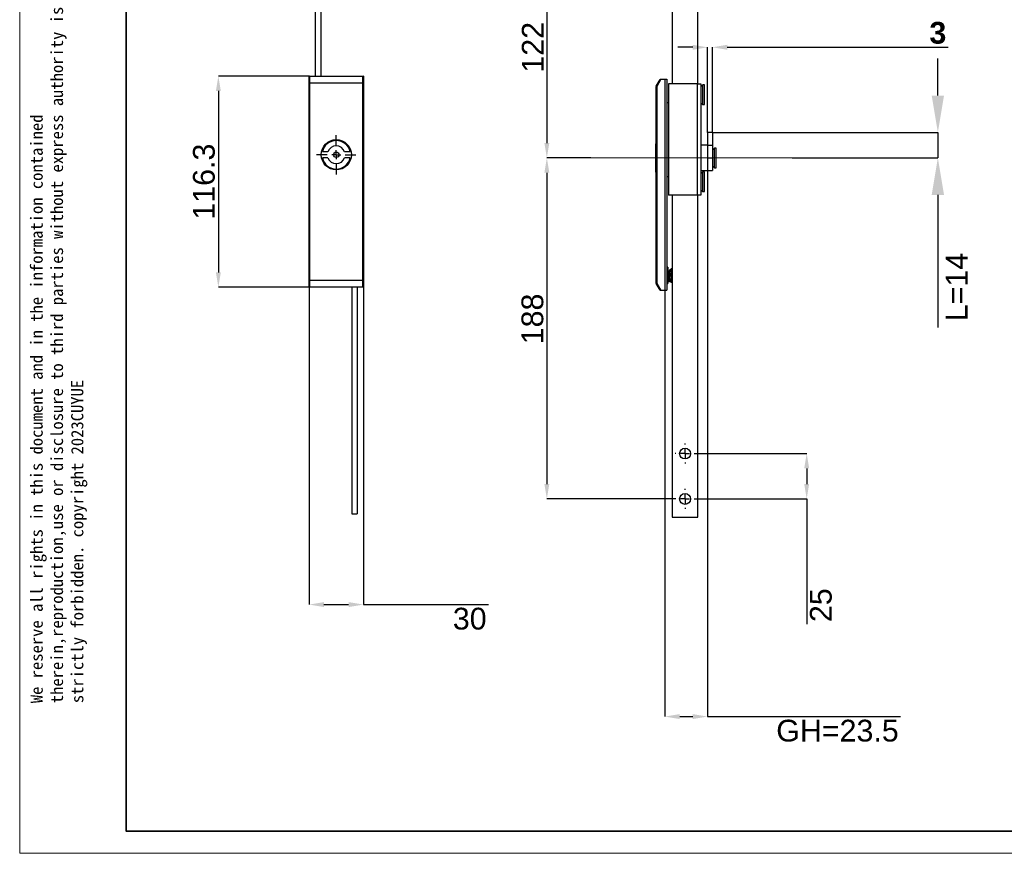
# Model space of a CAD drawing. Header units: millimetres. Extents: x 3821 to 4798, y 2217 to 2907.
# Tile 1 of 2: x 3821 to 4364, y 2217 to 2676. Entities that reach past the tile are written whole.
import ezdxf

# ---------------------------------------------------------------- set-up
doc = ezdxf.new("R2010")
doc.units = ezdxf.units.MM
doc.linetypes.add('CENTERX2', pattern=[20.319999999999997, 12.7, -2.54, 2.54, -2.54])
for name, color, linetype in [('1轮廓实线层', 7, 'Continuous'), ('2细线层', 3, 'Continuous'), ('3中心线层', 1, 'CENTERX2')]:
    doc.layers.add(name, color=color, linetype=linetype)
doc.layers.add('粗实线层', color=7, linetype='Continuous', lineweight=35)
doc.layers.add('细实线层', color=3, linetype='Continuous', lineweight=18)
doc.styles.add('SLDTEXTSTYLE1', font='txt')
doc.styles.get("Standard").update_dxf_attribs({"font": 'arial.ttf'})
doc.dimstyles.new('SLDDIMSTYLE0', dxfattribs={"dimtxt": 7, "dimasz": 8.16, "dimexe": 0, "dimexo": 0.0625, "dimgap": 1.75, "dimtad": 2, "dimdec": 0, "dimrnd": 1e-09, "dimzin": 4, "dimdsep": 46, "dimtxsty": 'SLDTEXTSTYLE1', "dimsah": 1, "dimcen": 0.09, "dimadec": 0, "dimazin": 1, "dimtfac": 1, "dimtofl": 0, "dimtmove": 0, "dimatfit": 3, "dimfxl": 1, "dimfrac": 2, "dimtolj": 1, "dimtzin": 12, "dimarcsym": 0})
doc.dimstyles.new('SLDDIMSTYLE1', dxfattribs={"dimtxt": 7, "dimasz": 8.16, "dimexe": 0, "dimexo": 0.0625, "dimgap": 1.75, "dimtad": 2, "dimdec": 0, "dimrnd": 1e-09, "dimzin": 4, "dimdsep": 46, "dimtxsty": 'SLDTEXTSTYLE1', "dimsah": 1, "dimcen": 0.09, "dimadec": 0, "dimazin": 1, "dimtfac": 1, "dimtmove": 0, "dimatfit": 0, "dimfxl": 1, "dimfrac": 2, "dimtolj": 1, "dimtzin": 12, "dimarcsym": 0})
doc.dimstyles.new('SLDDIMSTYLE3', dxfattribs={"dimtxt": 17.5, "dimasz": 20.4, "dimexe": 0, "dimexo": 0.0625, "dimgap": 4.375, "dimtad": 2, "dimdec": 0, "dimrnd": 1e-09, "dimzin": 12, "dimdsep": 46, "dimtxsty": 'SLDTEXTSTYLE1', "dimsah": 1, "dimcen": 0.09, "dimadec": 0, "dimazin": 3, "dimtfac": 1, "dimtmove": 0, "dimatfit": 0, "dimfxl": 1, "dimfrac": 2, "dimtolj": 1, "dimtzin": 12, "dimarcsym": 0})

# ---------------------------------------------------------------- blocks, each defined once
blk = doc.blocks.new('*D23')
at = {"layer": '2细线层', "color": 0, "lineweight": -2, "ltscale": 5, "transparency": 16777216}
for p, q in [((3980.648611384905, 2644.972426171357), (3930.711111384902, 2644.972426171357)), ((3930.711111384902, 2636.812426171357), (3930.711111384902, 2536.832426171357)), ((3980.648611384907, 2528.672426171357), (3930.711111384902, 2528.672426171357))]:
    blk.add_line(p, q, dxfattribs=at)
at = {"layer": '2细线层', "color": 0, "ltscale": 5, "transparency": 16777216}
for points in [[(3929.351111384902, 2636.812426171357), (3932.071111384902, 2636.812426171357), (3930.711111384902, 2644.972426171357)], [(3929.351111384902, 2536.832426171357), (3932.071111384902, 2536.832426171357), (3930.711111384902, 2528.672426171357)]]:
    blk.add_solid(points, dxfattribs=at)
at = {"layer": 'Defpoints', "color": 0, "ltscale": 5, "transparency": 16777216}
for p in [(3980.711111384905, 2644.972426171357), (3930.711111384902, 2528.672426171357), (3980.711111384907, 2528.672426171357)]:
    blk.add_point(p, dxfattribs=at)
at = {"layer": '2细线层', "color": 0, "ltscale": 5, "transparency": 16777216, "insert": (3916.699143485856, 2586.822426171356), "char_height": 7, "attachment_point": 2, "rotation": 90}
blk.add_mtext('\\A1;{\\H1.71429x;116.3}', dxfattribs=at)
blk = doc.blocks.new('*D24')
at = {"layer": '2细线层', "color": 0, "lineweight": -2, "ltscale": 5, "transparency": 16777216}
for p, q in [((3980.711111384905, 2528.609926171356), (3980.711111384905, 2353.672426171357)), ((4010.711111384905, 2528.609926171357), (4010.711111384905, 2353.672426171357)), ((3988.871111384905, 2353.672426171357), (4002.551111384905, 2353.672426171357)), ((4010.711111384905, 2353.672426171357), (4079.626879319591, 2353.672426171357))]:
    blk.add_line(p, q, dxfattribs=at)
at = {"layer": '2细线层', "color": 0, "ltscale": 5, "transparency": 16777216}
for points in [[(3988.871111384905, 2355.032426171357), (3988.871111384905, 2352.312426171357), (3980.711111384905, 2353.672426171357)], [(4002.551111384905, 2355.032426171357), (4002.551111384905, 2352.312426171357), (4010.711111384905, 2353.672426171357)]]:
    blk.add_solid(points, dxfattribs=at)
at = {"layer": 'Defpoints', "color": 0, "ltscale": 5, "transparency": 16777216}
for p in [(3980.711111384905, 2528.672426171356), (4010.711111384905, 2528.672426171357), (4010.711111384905, 2353.672426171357)]:
    blk.add_point(p, dxfattribs=at)
at = {"layer": '2细线层', "color": 0, "ltscale": 5, "transparency": 16777216, "insert": (4069.306598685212, 2351.922426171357), "char_height": 7, "attachment_point": 2}
blk.add_mtext('\\A1;{\\H1.71429x;30}', dxfattribs=at)
blk = doc.blocks.new('SW_CENTERMARKSYMBOL_0')
at = {"layer": '3中心线层', "color": 0, "ltscale": 4}
for p, q in [((-5.551115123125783e-14, 5.000000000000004), (-1.110223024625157e-13, 10.82499999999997)), ((0, 0), (-2.500000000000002, -5.551115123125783e-14)), ((0, 0), (-2.775557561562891e-14, 2.500000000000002)), ((0, 0), (2.500000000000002, 0)), ((0, 0), (2.775557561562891e-14, -2.500000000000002)), ((5.000000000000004, 5.551115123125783e-14), (10.825, 1.110223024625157e-13)), ((-5.000000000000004, -5.551115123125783e-14), (-10.825, -1.110223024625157e-13)), ((5.551115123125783e-14, -5.000000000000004), (1.110223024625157e-13, -10.825))]:
    blk.add_line(p, q, dxfattribs=at)
blk = doc.blocks.new('SW_CENTERMARKSYMBOL_1')
at = {"layer": '3中心线层', "color": 0, "ltscale": 25}
for p, q in [((-6.938893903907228e-14, 5.000000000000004), (-1.040834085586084e-13, 10.825)), ((-5.000000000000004, 0), (-10.825, -1.387778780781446e-13)), ((0, 0), (-2.500000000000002, 0)), ((0, 0), (-3.469446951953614e-14, 2.500000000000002)), ((0, 0), (2.499999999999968, 0)), ((0, 0), (3.469446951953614e-14, -2.500000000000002)), ((4.99999999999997, 0), (10.82499999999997, 1.387778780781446e-13)), ((3.469446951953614e-14, -5.000000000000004), (1.040834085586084e-13, -10.825))]:
    blk.add_line(p, q, dxfattribs=at)
blk = doc.blocks.new('SW_CENTERMARKSYMBOL_2')
at = {"layer": '3中心线层', "color": 0, "ltscale": 25}
for p, q in [((-6.938893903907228e-14, 5.000000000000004), (-1.040834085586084e-13, 10.825)), ((-5.000000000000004, 0), (-10.825, -1.387778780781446e-13)), ((0, 0), (-2.500000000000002, 0)), ((0, 0), (-3.469446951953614e-14, 2.500000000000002)), ((0, 0), (2.499999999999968, 0)), ((0, 0), (3.469446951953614e-14, -2.500000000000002)), ((4.99999999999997, 0), (10.82499999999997, 1.387778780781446e-13)), ((3.469446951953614e-14, -5.000000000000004), (1.040834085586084e-13, -10.825))]:
    blk.add_line(p, q, dxfattribs=at)
blk = doc.blocks.new('*D26')
at = {"layer": '2细线层', "color": 0, "lineweight": -2, "ltscale": 5, "transparency": 16777216}
for p, q in [((4182.453553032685, 2721.933746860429), (4111.843609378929, 2721.933746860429)), ((4111.843609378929, 2713.77374686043), (4111.843609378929, 2608.093746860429)), ((4136.025860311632, 2599.933746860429), (4111.843609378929, 2599.933746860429))]:
    blk.add_line(p, q, dxfattribs=at)
at = {"layer": '2细线层', "color": 0, "ltscale": 5, "transparency": 16777216}
for points in [[(4110.483609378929, 2713.77374686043), (4113.203609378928, 2713.77374686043), (4111.843609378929, 2721.933746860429)], [(4110.483609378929, 2608.093746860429), (4113.203609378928, 2608.093746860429), (4111.843609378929, 2599.933746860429)]]:
    blk.add_solid(points, dxfattribs=at)
at = {"layer": 'Defpoints', "color": 0, "ltscale": 5, "transparency": 16777216}
for p in [(4182.516053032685, 2721.933746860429), (4111.843609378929, 2599.933746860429), (4136.088360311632, 2599.933746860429)]:
    blk.add_point(p, dxfattribs=at)
at = {"layer": '2细线层', "color": 0, "ltscale": 5, "transparency": 16777216, "insert": (4098.044466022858, 2660.901259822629), "char_height": 7, "attachment_point": 2, "rotation": 90}
blk.add_mtext('\\A1;{\\H1.71429x;122}', dxfattribs=at)
blk = doc.blocks.new('*D27')
at = {"layer": '2细线层', "color": 0, "lineweight": -2, "ltscale": 5, "transparency": 16777216}
for p, q in [((4136.025860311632, 2599.933746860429), (4111.843609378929, 2599.933746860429)), ((4111.843609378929, 2591.77374686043), (4111.843609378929, 2420.09374686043)), ((4182.453553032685, 2411.93374686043), (4111.843609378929, 2411.93374686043))]:
    blk.add_line(p, q, dxfattribs=at)
at = {"layer": '2细线层', "color": 0, "ltscale": 5, "transparency": 16777216}
for points in [[(4110.483609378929, 2591.77374686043), (4113.203609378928, 2591.77374686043), (4111.843609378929, 2599.933746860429)], [(4110.483609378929, 2420.09374686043), (4113.203609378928, 2420.09374686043), (4111.843609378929, 2411.93374686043)]]:
    blk.add_solid(points, dxfattribs=at)
at = {"layer": 'Defpoints', "color": 0, "ltscale": 5, "transparency": 16777216}
for p in [(4136.088360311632, 2599.933746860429), (4111.843609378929, 2411.93374686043), (4182.516053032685, 2411.93374686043)]:
    blk.add_point(p, dxfattribs=at)
at = {"layer": '2细线层', "color": 0, "ltscale": 5, "transparency": 16777216, "insert": (4097.839827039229, 2511.139934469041), "char_height": 7, "attachment_point": 2, "rotation": 90}
blk.add_mtext('\\A1;{\\H1.71429x;188}', dxfattribs=at)
blk = doc.blocks.new('*D29')
at = {"layer": '2细线层', "color": 0, "lineweight": -2, "ltscale": 5, "transparency": 16777216}
for p, q in [((4200.416053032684, 2599.871246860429), (4200.416053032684, 2291.933746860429)), ((4176.916053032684, 2526.871246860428), (4176.916053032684, 2291.933746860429)), ((4185.076053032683, 2291.933746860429), (4192.256053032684, 2291.933746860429)), ((4200.416053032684, 2291.933746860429), (4306.83801343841, 2291.933746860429))]:
    blk.add_line(p, q, dxfattribs=at)
at = {"layer": '2细线层', "color": 0, "ltscale": 5, "transparency": 16777216}
for points in [[(4185.076053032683, 2293.293746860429), (4185.076053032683, 2290.573746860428), (4176.916053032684, 2291.933746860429)], [(4192.256053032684, 2293.293746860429), (4192.256053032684, 2290.573746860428), (4200.416053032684, 2291.933746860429)]]:
    blk.add_solid(points, dxfattribs=at)
at = {"layer": 'Defpoints', "color": 0, "ltscale": 5, "transparency": 16777216}
for p in [(4200.416053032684, 2599.933746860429), (4176.916053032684, 2526.933746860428), (4176.916053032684, 2291.933746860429)]:
    blk.add_point(p, dxfattribs=at)
at = {"layer": '2细线层', "color": 0, "ltscale": 5, "transparency": 16777216, "insert": (4272.087930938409, 2290.183746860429), "char_height": 7, "attachment_point": 2}
blk.add_mtext('\\A1;{\\H1.71429x;GH=23.5}', dxfattribs=at)
blk = doc.blocks.new('*D30')
at = {"layer": '2细线层', "color": 0, "lineweight": -2, "ltscale": 5, "transparency": 16777216}
for p, q in [((4193.578553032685, 2436.93374686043), (4255.116053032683, 2436.93374686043)), ((4255.116053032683, 2428.77374686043), (4255.116053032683, 2420.09374686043)), ((4193.578553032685, 2411.93374686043), (4255.116053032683, 2411.93374686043)), ((4255.116053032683, 2411.93374686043), (4255.116053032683, 2342.846082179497))]:
    blk.add_line(p, q, dxfattribs=at)
at = {"layer": '2细线层', "color": 0, "ltscale": 5, "transparency": 16777216}
for points in [[(4253.756053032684, 2428.77374686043), (4256.476053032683, 2428.77374686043), (4255.116053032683, 2436.93374686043)], [(4253.756053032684, 2420.09374686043), (4256.476053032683, 2420.09374686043), (4255.116053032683, 2411.93374686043)]]:
    blk.add_solid(points, dxfattribs=at)
at = {"layer": 'Defpoints', "color": 0, "ltscale": 5, "transparency": 16777216}
for p in [(4193.516053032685, 2436.93374686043), (4255.116053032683, 2436.93374686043), (4193.516053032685, 2411.93374686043)]:
    blk.add_point(p, dxfattribs=at)
at = {"layer": '2细线层', "color": 0, "ltscale": 5, "transparency": 16777216, "insert": (4256.866053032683, 2353.338259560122), "char_height": 7, "attachment_point": 2, "rotation": 90}
blk.add_mtext('\\A1;{\\H1.71429x;25}', dxfattribs=at)
blk = doc.blocks.new('*D32')
at = {"layer": '2细线层', "color": 0, "lineweight": -2, "ltscale": 5, "transparency": 16777216}
for p, q in [((4327.432706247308, 2634.28374686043), (4327.432706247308, 2654.68374686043)), ((4203.178553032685, 2613.88374686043), (4327.432706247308, 2613.88374686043)), ((4327.432706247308, 2613.88374686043), (4327.432706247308, 2599.933746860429)), ((4247.112392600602, 2599.933746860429), (4327.432706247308, 2599.933746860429)), ((4327.432706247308, 2579.533746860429), (4327.432706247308, 2506.475945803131))]:
    blk.add_line(p, q, dxfattribs=at)
at = {"layer": '2细线层', "color": 0, "ltscale": 5, "transparency": 16777216}
for points in [[(4324.032706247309, 2634.28374686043), (4330.832706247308, 2634.28374686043), (4327.432706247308, 2613.88374686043)], [(4324.032706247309, 2579.533746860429), (4330.832706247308, 2579.533746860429), (4327.432706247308, 2599.933746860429)]]:
    blk.add_solid(points, dxfattribs=at)
at = {"layer": 'Defpoints', "color": 0, "ltscale": 5, "transparency": 16777216}
for p in [(4203.116053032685, 2613.88374686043), (4247.049892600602, 2599.933746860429), (4327.432706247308, 2599.933746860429)]:
    blk.add_point(p, dxfattribs=at)
at = {"layer": '2细线层', "color": 0, "ltscale": 5, "transparency": 16777216, "insert": (4331.807706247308, 2528.71168001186), "char_height": 17.5, "attachment_point": 2, "rotation": 90}
blk.add_mtext('\\A1;{\\H0.68571x;L=14}', dxfattribs=at)
blk = doc.blocks.new('*D33')
at = {"layer": '2细线层', "color": 0, "lineweight": -2, "ltscale": 5, "transparency": 16777216}
for p, q in [((4192.256053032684, 2660.901259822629), (4184.096053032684, 2660.901259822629)), ((4200.416053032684, 2613.946246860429), (4200.416053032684, 2660.901259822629)), ((4203.116053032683, 2613.946246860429), (4203.116053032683, 2660.901259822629)), ((4211.276053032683, 2660.901259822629), (4333.1690736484, 2660.901259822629))]:
    blk.add_line(p, q, dxfattribs=at)
at = {"layer": '2细线层', "color": 0, "ltscale": 5, "transparency": 16777216}
for points in [[(4192.256053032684, 2662.261259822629), (4192.256053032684, 2659.541259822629), (4200.416053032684, 2660.901259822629)], [(4211.276053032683, 2662.261259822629), (4211.276053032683, 2659.541259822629), (4203.116053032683, 2660.901259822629)]]:
    blk.add_solid(points, dxfattribs=at)
at = {"layer": 'Defpoints', "color": 0, "ltscale": 5, "transparency": 16777216}
for p in [(4200.416053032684, 2660.901259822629), (4200.416053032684, 2613.883746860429), (4203.116053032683, 2613.883746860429)]:
    blk.add_point(p, dxfattribs=at)
at = {"layer": '2细线层', "color": 0, "ltscale": 5, "transparency": 16777216, "insert": (4327.432706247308, 2674.905042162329), "char_height": 7, "attachment_point": 2, "style": 'SLDTEXTSTYLE1'}
blk.add_mtext('\\A1;{\\fArial|b1|i0|c134|p34;\\H1.71429x;3}', dxfattribs=at)
blk = doc.blocks.new('SW_CENTERMARKSYMBOL_5')
at = {"layer": '3中心线层', "color": 0, "ltscale": 25}
for p, q in [((0, 5.000000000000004), (0, 5.500000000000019)), ((-5.000000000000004, 0), (-5.500000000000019, 0)), ((0, 0), (-2.500000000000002, 0)), ((0, 0), (0, 2.500000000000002)), ((0, 0), (0, -2.500000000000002)), ((0, 0), (2.500000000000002, 0)), ((5.000000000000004, 0), (5.499999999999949, 0)), ((0, -5.000000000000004), (0, -5.499999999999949))]:
    blk.add_line(p, q, dxfattribs=at)
blk = doc.blocks.new('SW_CENTERMARKSYMBOL_6')
at = {"layer": '3中心线层', "color": 0, "ltscale": 25}
for p, q in [((0, 5.000000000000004), (0, 5.499999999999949)), ((-5.000000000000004, 0), (-5.500000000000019, 0)), ((0, 0), (-2.500000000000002, 0)), ((0, 0), (0, 2.500000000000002)), ((0, 0), (0, -2.500000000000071)), ((0, 0), (2.500000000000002, 0)), ((5.000000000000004, 0), (5.499999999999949, 0)), ((0, -5.000000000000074), (0, -5.500000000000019))]:
    blk.add_line(p, q, dxfattribs=at)

msp = doc.modelspace()

# ---------------------------------------------------------------- linework, layer by layer
at = {"color": 1, "linetype": 'CENTERX2', "lineweight": 18, "ltscale": 25}
msp.add_line((4247.0498926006, 2599.933746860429), (4136.08836031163, 2599.933746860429), dxfattribs=at)
at = {"layer": '1轮廓实线层', "linetype": 'Continuous', "lineweight": 25, "ltscale": 5}
for p, q in [((3984.161111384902, 2733.672426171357), (3984.161111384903, 2644.972426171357)), ((3987.161111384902, 2733.672426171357), (3987.161111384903, 2644.972426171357)), ((4181.016053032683, 2731.933746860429), (4181.016053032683, 2640.733746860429)), ((4195.016053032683, 2640.733746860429), (4195.016053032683, 2731.933746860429)), ((3980.711111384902, 2641.0887070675), (3980.711111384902, 2644.972426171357)), ((3980.711111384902, 2644.972426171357), (3980.754461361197, 2644.972426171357)), ((3980.754461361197, 2644.972426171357), (4010.667761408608, 2644.972426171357)), ((3981.011111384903, 2644.827766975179), (3981.011111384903, 2641.244047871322)), ((4010.411111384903, 2644.827766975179), (3981.011111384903, 2644.827766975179)), ((4010.411111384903, 2641.244047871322), (4010.411111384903, 2644.827766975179)), ((4010.667761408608, 2644.972426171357), (4010.711111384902, 2644.972426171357)), ((4010.711111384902, 2644.972426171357), (4010.711111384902, 2641.088707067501)), ((3980.711111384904, 2532.556145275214), (3980.711111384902, 2641.0887070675)), ((3981.011111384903, 2641.0887070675), (3980.711111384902, 2641.0887070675)), ((3981.011111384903, 2641.0887070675), (3981.011111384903, 2641.244047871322)), ((3981.011111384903, 2641.244047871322), (4010.411111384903, 2641.244047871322)), ((3981.011111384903, 2641.0887070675), (3981.011111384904, 2532.556145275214)), ((4010.411111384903, 2641.088707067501), (3981.011111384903, 2641.0887070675)), ((4010.411111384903, 2641.088707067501), (4010.411111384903, 2641.244047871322)), ((4010.411111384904, 2532.556145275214), (4010.411111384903, 2641.088707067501)), ((4010.711111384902, 2641.088707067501), (4010.411111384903, 2641.088707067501)), ((4010.711111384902, 2641.088707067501), (4010.711111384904, 2532.556145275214)), ((4172.116053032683, 2530.817465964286), (4172.116053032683, 2639.350027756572)), ((4172.416053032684, 2639.350027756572), (4172.116053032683, 2639.350027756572)), ((4172.159403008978, 2639.505368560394), (4174.328496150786, 2643.089087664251)), ((4172.416053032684, 2639.350027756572), (4172.159403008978, 2639.505368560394)), ((4174.76672512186, 2643.233746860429), (4172.416053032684, 2639.350027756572)), ((4172.416053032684, 2639.350027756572), (4172.416053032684, 2530.817465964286)), ((4174.585146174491, 2643.233746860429), (4174.76672512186, 2643.233746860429)), ((4174.76672512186, 2643.233746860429), (4176.916053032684, 2643.233746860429)), ((4176.916053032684, 2643.233746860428), (4176.916053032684, 2526.933746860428)), ((4176.916053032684, 2643.233746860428), (4177.916053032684, 2643.233746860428)), ((4177.916053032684, 2643.233746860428), (4177.916053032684, 2526.933746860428)), ((4178.816053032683, 2640.733746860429), (4178.816053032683, 2579.433746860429)), ((4194.816053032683, 2640.733746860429), (4178.816053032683, 2640.733746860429)), ((4194.816053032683, 2579.433746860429), (4194.816053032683, 2640.733746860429)), ((4194.816053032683, 2640.733746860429), (4196.816053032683, 2640.733746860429)), ((4196.816053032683, 2640.733746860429), (4196.816053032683, 2579.433746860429)), ((4197.851053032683, 2640.168746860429), (4196.816053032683, 2639.133746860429)), ((4198.716053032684, 2640.168746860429), (4197.851053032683, 2640.168746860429)), ((4197.851053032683, 2634.400133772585), (4197.851053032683, 2640.168746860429)), ((4198.716053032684, 2634.400133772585), (4198.716053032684, 2640.168746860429)), ((4197.851053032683, 2629.298746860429), (4197.851053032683, 2634.400133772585)), ((4198.716053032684, 2629.298746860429), (4198.716053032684, 2634.400133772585)), ((4178.216053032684, 2630.483746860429), (4178.816053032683, 2630.483746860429)), ((4178.216053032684, 2589.683746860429), (4178.216053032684, 2630.483746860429)), ((4196.816053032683, 2630.333746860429), (4197.851053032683, 2629.298746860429)), ((4197.851053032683, 2629.298746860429), (4198.716053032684, 2629.298746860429)), ((4203.116053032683, 2613.883746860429), (4200.416053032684, 2613.883746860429)), ((4200.416053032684, 2613.883746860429), (4200.416053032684, 2606.933746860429)), ((4203.116053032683, 2613.883746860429), (4203.116053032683, 2606.933746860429)), ((4172.116053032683, 2607.758746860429), (4171.916053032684, 2607.758746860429)), ((4171.916053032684, 2601.583746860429), (4171.916053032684, 2607.758746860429)), ((4178.216053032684, 2608.233746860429), (4177.916053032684, 2608.233746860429)), ((4200.416053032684, 2606.883746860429), (4196.816053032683, 2606.883746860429)), ((4200.416053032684, 2606.933746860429), (4200.416053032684, 2599.933746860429)), ((4200.416053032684, 2606.933746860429), (4203.116053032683, 2606.933746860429)), ((4203.116053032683, 2606.933746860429), (4203.116053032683, 2599.933746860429)), ((3991.106290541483, 2603.322426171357), (3988.041895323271, 2603.322426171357)), ((4003.380327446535, 2603.322426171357), (4000.315932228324, 2603.322426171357)), ((4171.916053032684, 2601.583746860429), (4172.116053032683, 2601.583746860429)), ((4172.116053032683, 2601.408746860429), (4171.916053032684, 2601.408746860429)), ((4171.916053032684, 2598.408746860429), (4171.916053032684, 2601.408746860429)), ((4204.251053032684, 2605.368746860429), (4203.116053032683, 2604.233746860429)), ((4205.116053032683, 2605.368746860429), (4204.251053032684, 2605.368746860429)), ((4204.251053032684, 2599.646488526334), (4204.251053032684, 2605.368746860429)), ((4205.116053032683, 2599.646488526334), (4205.116053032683, 2605.368746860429)), ((3991.106290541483, 2599.972426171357), (3988.041895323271, 2599.972426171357)), ((4003.380327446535, 2599.972426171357), (4000.315932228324, 2599.972426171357)), ((4171.916053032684, 2598.408746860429), (4172.116053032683, 2598.408746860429)), ((4171.916053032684, 2592.058746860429), (4171.916053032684, 2598.233746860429)), ((4171.916053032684, 2598.233746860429), (4172.116053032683, 2598.233746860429)), ((4200.416053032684, 2599.933746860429), (4203.116053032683, 2599.933746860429)), ((4203.116053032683, 2599.933746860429), (4203.116053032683, 2592.983746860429)), ((4203.116053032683, 2595.633746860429), (4204.251053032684, 2594.498746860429)), ((4204.251053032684, 2594.498746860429), (4204.251053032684, 2599.646488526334)), ((4205.116053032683, 2594.498746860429), (4205.116053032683, 2599.646488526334)), ((4171.916053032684, 2592.058746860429), (4172.116053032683, 2592.058746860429)), ((4177.916053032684, 2591.583746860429), (4178.216053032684, 2591.583746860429)), ((4196.816053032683, 2592.983746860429), (4203.116053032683, 2592.983746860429)), ((4197.851053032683, 2592.218427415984), (4196.816053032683, 2591.183427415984)), ((4198.716053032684, 2592.218427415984), (4197.851053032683, 2592.218427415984)), ((4197.851053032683, 2586.449814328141), (4197.851053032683, 2592.218427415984)), ((4198.716053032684, 2586.449814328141), (4198.716053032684, 2592.218427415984)), ((4204.251053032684, 2594.498746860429), (4205.116053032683, 2594.498746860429)), ((4178.216053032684, 2589.683746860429), (4178.816053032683, 2589.683746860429)), ((4197.851053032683, 2581.348427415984), (4197.851053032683, 2586.449814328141)), ((4198.716053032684, 2581.348427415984), (4198.716053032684, 2586.449814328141)), ((4194.816053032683, 2579.433746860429), (4178.816053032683, 2579.433746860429)), ((4181.016053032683, 2579.433746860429), (4181.016053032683, 2401.933746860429)), ((4196.816053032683, 2579.433746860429), (4194.816053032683, 2579.433746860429)), ((4195.016053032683, 2401.933746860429), (4195.016053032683, 2579.433746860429)), ((4196.816053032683, 2582.383427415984), (4197.851053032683, 2581.348427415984)), ((4197.851053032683, 2581.348427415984), (4198.716053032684, 2581.348427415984)), ((4178.621733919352, 2539.633746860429), (4177.916053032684, 2539.633746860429)), ((4178.921733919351, 2537.28374686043), (4178.621733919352, 2539.633746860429)), ((4178.621733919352, 2539.633746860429), (4178.621733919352, 2531.657074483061)), ((4178.921733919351, 2533.472670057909), (4178.921733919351, 2537.28374686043)), ((4178.932537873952, 2537.127734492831), (4178.923231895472, 2537.111699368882)), ((4179.044022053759, 2537.133746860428), (4178.941328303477, 2537.133746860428)), ((4180.581872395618, 2538.534863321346), (4179.795571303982, 2538.411576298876)), ((4181.016053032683, 2539.133746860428), (4180.716053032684, 2539.133746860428)), ((4180.716053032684, 2531.928356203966), (4180.716053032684, 2539.133746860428)), ((3981.011111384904, 2532.556145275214), (3980.711111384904, 2532.556145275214)), ((3980.711111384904, 2528.672426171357), (3980.711111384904, 2532.556145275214)), ((3981.011111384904, 2532.400804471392), (3981.011111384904, 2532.556145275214)), ((3981.011111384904, 2532.556145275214), (4010.411111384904, 2532.556145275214)), ((4010.411111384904, 2532.400804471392), (3981.011111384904, 2532.400804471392)), ((3981.011111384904, 2532.400804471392), (3981.011111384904, 2528.817085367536)), ((4010.411111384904, 2532.400804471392), (4010.411111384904, 2532.556145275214)), ((4010.711111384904, 2532.556145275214), (4010.411111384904, 2532.556145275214)), ((4010.411111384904, 2528.817085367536), (4010.411111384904, 2532.400804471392)), ((4010.711111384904, 2532.556145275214), (4010.711111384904, 2528.672426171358)), ((4172.416053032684, 2530.817465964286), (4172.116053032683, 2530.817465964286)), ((4172.416053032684, 2530.817465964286), (4172.159403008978, 2530.662125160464)), ((4174.328496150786, 2527.078406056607), (4172.159403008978, 2530.662125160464)), ((4172.416053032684, 2530.817465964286), (4174.76672512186, 2526.933746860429)), ((4177.916053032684, 2530.633746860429), (4178.621733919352, 2530.633746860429)), ((4178.00288047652, 2533.13969586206), (4178.006317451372, 2533.145618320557)), ((4178.621733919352, 2530.633746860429), (4178.921733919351, 2532.983746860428)), ((4178.621733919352, 2531.657074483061), (4178.621733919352, 2530.633746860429)), ((4178.921733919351, 2533.483746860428), (4179.082801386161, 2533.483746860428)), ((4178.921733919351, 2533.392902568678), (4178.988092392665, 2533.483746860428)), ((4178.921733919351, 2532.983746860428), (4178.921733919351, 2533.472670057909)), ((4179.075464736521, 2533.496376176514), (4179.163647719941, 2533.34457789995)), ((4179.132988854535, 2532.039572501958), (4179.089570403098, 2532.034150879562)), ((4179.08969479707, 2531.973483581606), (4179.830357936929, 2531.684429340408)), ((4179.291323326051, 2533.133746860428), (4179.394119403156, 2533.133746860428)), ((4179.404092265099, 2533.141787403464), (4179.404613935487, 2533.142686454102)), ((4180.716053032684, 2533.006829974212), (4180.49342443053, 2533.006829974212)), ((4180.691326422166, 2533.133746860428), (4180.716053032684, 2533.133746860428)), ((4180.716053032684, 2531.133746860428), (4180.716053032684, 2531.928356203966)), ((4180.716053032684, 2531.928356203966), (4181.016053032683, 2531.928356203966)), ((4180.716053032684, 2531.133746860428), (4181.016053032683, 2531.133746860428)), ((3980.754461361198, 2528.672426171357), (3980.711111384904, 2528.672426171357)), ((4010.667761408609, 2528.672426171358), (3980.754461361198, 2528.672426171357)), ((3981.011111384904, 2528.817085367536), (4010.411111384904, 2528.817085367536)), ((4004.261111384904, 2528.672426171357), (4004.261111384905, 2403.672426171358)), ((4007.261111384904, 2528.672426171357), (4007.261111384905, 2403.672426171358)), ((4010.711111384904, 2528.672426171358), (4010.667761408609, 2528.672426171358)), ((4174.76672512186, 2526.933746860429), (4174.585146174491, 2526.933746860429)), ((4174.76672512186, 2526.933746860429), (4176.916053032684, 2526.933746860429)), ((4176.916053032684, 2526.933746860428), (4177.916053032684, 2526.933746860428)), ((4004.261111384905, 2403.672426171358), (4007.261111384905, 2403.672426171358)), ((4181.016053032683, 2401.933746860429), (4195.016053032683, 2401.933746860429))]:
    msp.add_line(p, q, dxfattribs=at)
at = {"layer": '1轮廓实线层', "linetype": 'Continuous', "lineweight": 25, "ltscale": 5, "flags": 128}
for points in [[(3981.011111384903, 2641.244047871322), (3980.952584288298, 2641.241063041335), (3980.896306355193, 2641.232223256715), (3980.844440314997, 2641.217868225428), (3980.798979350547, 2641.198549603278), (3980.761670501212, 2641.175009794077), (3980.733947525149, 2641.148153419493), (3980.716875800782, 2641.11901255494), (3980.711111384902, 2641.0887070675)], [(4010.711111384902, 2641.088707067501), (4010.705346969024, 2641.11901255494), (4010.688275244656, 2641.148153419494), (4010.660552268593, 2641.175009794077), (4010.623243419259, 2641.198549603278), (4010.577782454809, 2641.217868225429), (4010.525916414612, 2641.232223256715), (4010.469638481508, 2641.241063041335), (4010.411111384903, 2641.244047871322)], [(3981.011111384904, 2532.400804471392), (3980.952584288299, 2532.40378930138), (3980.896306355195, 2532.412629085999), (3980.844440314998, 2532.426984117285), (3980.798979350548, 2532.446302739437), (3980.761670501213, 2532.469842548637), (3980.73394752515, 2532.496698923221), (3980.716875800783, 2532.525839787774), (3980.711111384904, 2532.556145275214)], [(4010.711111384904, 2532.556145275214), (4010.705346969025, 2532.525839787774), (4010.688275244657, 2532.496698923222), (4010.660552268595, 2532.469842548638), (4010.62324341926, 2532.446302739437), (4010.577782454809, 2532.426984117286), (4010.525916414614, 2532.412629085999), (4010.469638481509, 2532.40378930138), (4010.411111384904, 2532.400804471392)]]:
    msp.add_lwpolyline(points, dxfattribs=at)
at = {"layer": '1轮廓实线层', "linetype": 'Continuous', "lineweight": 25, "ltscale": 25}
for centre, radius in [((3995.711111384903, 2601.647426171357), 8.324999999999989), ((3995.711111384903, 2601.647426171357), 1.5), ((4188.016053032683, 2436.933746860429), 2.999999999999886), ((4188.016053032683, 2411.933746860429), 2.999999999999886)]:
    msp.add_circle(centre, radius, dxfattribs=at)
for centre, radius, start, end in [((4172.416053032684, 2639.350027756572), 0.2999999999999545, 148.815025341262, 180), ((4174.585146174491, 2642.933746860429), 0.3000000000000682, 90, 148.8150253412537), ((3995.711111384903, 2601.647426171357), 7.849999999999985, 12.32025626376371, 167.6797437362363), ((3995.711111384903, 2601.647426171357), 4.899999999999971, 19.98881744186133, 160.0111825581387), ((3995.711111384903, 2601.647426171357), 7.850000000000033, 192.3202562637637, 347.6797437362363), ((3995.711111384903, 2601.647426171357), 4.900000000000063, 199.9888174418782, 340.0111825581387), ((4172.416053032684, 2530.817465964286), 0.2999999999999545, 180, 211.1849746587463), ((4174.585146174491, 2527.233746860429), 0.3000000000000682, 211.184974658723, 270)]:
    msp.add_arc(centre, radius, start, end, dxfattribs=at)
for centre, major_axis, ratio, start_param, end_param in [((3981.011111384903, 2644.672426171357), (0.2889593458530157, -0.2889593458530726), 0.2790636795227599, 1.842936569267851, 2.869452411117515), ((4010.411111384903, 2644.672426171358), (0.2889593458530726, 0.2889593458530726), 0.2790636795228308, 0.2721402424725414, 1.298656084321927), ((3981.011111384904, 2528.972426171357), (0.2889593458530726, 0.2889593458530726), 0.2790636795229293, 3.413732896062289, 4.440248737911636), ((4010.411111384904, 2528.972426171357), (0.2889593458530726, -0.2889593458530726), 0.2790636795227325, 4.984529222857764, 6.011045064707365)]:
    msp.add_ellipse(centre, major_axis=major_axis, ratio=ratio, start_param=start_param, end_param=end_param, dxfattribs=at)
at = {"layer": '1轮廓实线层', "linetype": 'Continuous', "lineweight": 25, "ltscale": 5}
for points, knots in [([(4178.87643055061, 2532.628870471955), (4178.876452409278, 2532.62866915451), (4178.898679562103, 2532.423957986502), (4178.947755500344, 2532.233412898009), (4179.02399277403, 2532.205533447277), (4179.105221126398, 2532.679471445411), (4179.186848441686, 2533.540125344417), (4179.269169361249, 2534.667261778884), (4179.351814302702, 2535.881876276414), (4179.435196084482, 2536.992320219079), (4179.518842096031, 2537.830346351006), (4179.60326476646, 2538.207823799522), (4179.661841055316, 2538.253391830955), (4179.692466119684, 2538.053909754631), (4179.69471491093, 2538.039261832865)], [0, 0, 0, 0, 8.030063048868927e-05, 0.08165430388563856, 0.1803560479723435, 0.2793440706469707, 0.3793992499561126, 0.4796196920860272, 0.5810129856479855, 0.6824407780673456, 0.7851507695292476, 0.8877592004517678, 0.9917581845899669, 1, 1, 1, 1]), ([(4178.941328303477, 2537.108411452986), (4178.94967589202, 2537.108681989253), (4178.970566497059, 2537.109359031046), (4179.003989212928, 2536.852571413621), (4179.041593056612, 2536.401474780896), (4179.079256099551, 2535.799252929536), (4179.116925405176, 2535.120503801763), (4179.154604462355, 2534.45608521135), (4179.182616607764, 2533.981613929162), (4179.1980650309, 2533.804738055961), (4179.200970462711, 2533.771472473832)], [0, 0, 0, 0, 0.09649180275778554, 0.2414795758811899, 0.3864677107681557, 0.5314555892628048, 0.6764429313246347, 0.8214292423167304, 0.9664156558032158, 1, 1, 1, 1]), ([(4179.255287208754, 2534.495699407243), (4179.254842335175, 2534.502723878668), (4179.241848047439, 2534.707901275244), (4179.216328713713, 2535.190306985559), (4179.178707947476, 2535.853748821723), (4179.141103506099, 2536.449343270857), (4179.103435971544, 2536.883007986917), (4179.071074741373, 2537.119101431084), (4179.051269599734, 2537.109476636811), (4179.044022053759, 2537.105954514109)], [0, 0, 0, 0, 0.006316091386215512, 0.1844863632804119, 0.3626573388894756, 0.5408287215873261, 0.718999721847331, 0.8971700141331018, 0.9999999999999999, 0.9999999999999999, 0.9999999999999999, 0.9999999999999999]), ([(4179.260895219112, 2536.769529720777), (4179.226382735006, 2536.82892170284), (4179.157327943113, 2536.94775699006), (4179.088362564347, 2537.066646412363), (4179.053864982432, 2537.126116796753)], [0, 0, 0, 0, 0.4997840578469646, 1, 1, 1, 1]), ([(4179.795416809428, 2538.355963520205), (4179.785882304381, 2538.370316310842), (4179.746351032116, 2538.429824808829), (4179.676507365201, 2538.00366882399), (4179.58656323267, 2537.146610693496), (4179.496539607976, 2535.938513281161), (4179.407367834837, 2534.633164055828), (4179.318190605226, 2533.399908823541), (4179.229832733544, 2532.501116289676), (4179.168004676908, 2532.035935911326), (4179.135876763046, 2532.039272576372), (4179.132988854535, 2532.039572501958)], [0, 0, 0, 0, 0.04319783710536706, 0.1791037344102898, 0.3160540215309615, 0.4508623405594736, 0.5865198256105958, 0.7201740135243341, 0.8544743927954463, 0.9869190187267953, 1, 1, 1, 1]), ([(4180.581711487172, 2538.478205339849), (4180.572051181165, 2538.492959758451), (4180.531182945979, 2538.555378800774), (4180.458465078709, 2538.113130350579), (4180.364220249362, 2537.218507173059), (4180.269138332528, 2535.945191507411), (4180.174505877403, 2534.557791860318), (4180.079088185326, 2533.243693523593), (4179.984121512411, 2532.246483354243), (4179.902077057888, 2531.704204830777), (4179.852094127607, 2531.737673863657), (4179.833692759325, 2531.749995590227)], [0, 0, 0, 0, 0.03876177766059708, 0.1639829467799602, 0.2913408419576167, 0.4171226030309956, 0.5449554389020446, 0.6712355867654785, 0.7994541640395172, 0.9261684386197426, 1, 1, 1, 1]), ([(4180.716053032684, 2538.029893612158), (4180.70813011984, 2537.996209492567), (4180.669903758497, 2537.833690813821), (4180.601680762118, 2537.078393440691), (4180.51070784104, 2535.897752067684), (4180.419861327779, 2534.552497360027), (4180.328176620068, 2533.305617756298), (4180.236622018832, 2532.297916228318), (4180.175288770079, 2532.013158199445), (4180.144736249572, 2531.871308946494)], [0, 0, 0, 0, 0.04158983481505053, 0.2006620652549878, 0.358552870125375, 0.5189174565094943, 0.6780763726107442, 0.8396370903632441, 1, 1, 1, 1]), ([(4180.716053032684, 2535.799020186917), (4180.706440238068, 2535.667579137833), (4180.679332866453, 2535.296925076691), (4180.634500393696, 2534.636492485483), (4180.581626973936, 2533.910693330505), (4180.528365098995, 2533.275486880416), (4180.474866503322, 2532.830152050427), (4180.438420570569, 2532.595939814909), (4180.419823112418, 2532.585448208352), (4180.419193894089, 2532.585093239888)], [0, 0, 0, 0, 0.09714321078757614, 0.273936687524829, 0.4529557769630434, 0.6316582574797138, 0.812067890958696, 0.993641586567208, 1, 1, 1, 1]), ([(4180.707223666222, 2538.036283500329), (4180.687325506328, 2538.189048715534), (4180.64546697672, 2538.510411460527), (4180.603650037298, 2538.489287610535), (4180.581711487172, 2538.478205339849)], [0, 0, 0, 0, 0.4753669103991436, 0.9999999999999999, 0.9999999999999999, 0.9999999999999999, 0.9999999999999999]), ([(4179.077006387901, 2533.517031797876), (4179.070834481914, 2533.52240454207), (4179.052104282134, 2533.538709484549), (4179.020836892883, 2533.765195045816), (4178.983195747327, 2534.15709064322), (4178.95016118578, 2534.604410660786), (4178.929667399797, 2534.907917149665), (4178.921733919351, 2535.02540948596)], [0, 0, 0, 0, 0.1191965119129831, 0.361731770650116, 0.6042688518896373, 0.8468059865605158, 1, 1, 1, 1]), ([(4179.089570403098, 2532.034150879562), (4179.077589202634, 2532.019852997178), (4179.048548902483, 2531.985197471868), (4179.019578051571, 2532.176179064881), (4179.002559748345, 2532.28836709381)], [0, 0, 0, 0, 0.4125715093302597, 1, 1, 1, 1]), ([(4179.830228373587, 2531.684477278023), (4179.852494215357, 2531.678379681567), (4179.907662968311, 2531.663271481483), (4180.039227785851, 2531.688884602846), (4180.096026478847, 2531.783075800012), (4180.138176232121, 2531.85297416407)], [0, 0, 0, 0, 0.1485963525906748, 0.3681816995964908, 1, 1, 1, 1]), ([(4180.138038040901, 2531.852615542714), (4180.184770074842, 2531.973709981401), (4180.278232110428, 2532.21589359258), (4180.371767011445, 2532.45826350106), (4180.418533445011, 2532.579445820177)], [0, 0, 0, 0, 0.5000108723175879, 1, 1, 1, 1]), ([(4180.47434780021, 2533.49830635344), (4180.508850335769, 2533.438939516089), (4180.577884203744, 2533.320156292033), (4180.646831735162, 2533.201305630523), (4180.681319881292, 2533.141855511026)], [0, 0, 0, 0, 0.4997914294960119, 1, 1, 1, 1]), ([(4180.58519524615, 2533.975168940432), (4180.597693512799, 2533.806075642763), (4180.622728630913, 2533.467367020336), (4180.658098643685, 2533.178208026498), (4180.680987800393, 2533.158938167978), (4180.691326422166, 2533.150234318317)], [0, 0, 0, 0, 0.3534330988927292, 0.7079573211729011, 1, 1, 1, 1]), ([(4180.716053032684, 2533.604669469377), (4180.705527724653, 2533.738588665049), (4180.682458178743, 2534.032114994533), (4180.657470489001, 2534.449479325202), (4180.643038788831, 2534.70715904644), (4180.641157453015, 2534.740750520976)], [0, 0, 0, 0, 0.4218566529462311, 0.9246324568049, 0.9999999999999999, 0.9999999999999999, 0.9999999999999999, 0.9999999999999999])]:
    msp.add_open_spline(points, degree=3, knots=knots, dxfattribs=at)
at = {"layer": '粗实线层'}
msp.add_lwpolyline([(3879.794599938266, 2890.924822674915), (4781.712596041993, 2890.924822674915), (4781.712596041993, 2228.764690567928), (3879.794599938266, 2228.764690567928)], close=True, dxfattribs=at)
at = {"layer": '细实线层'}
msp.add_lwpolyline([(3821.155082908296, 2907.372725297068), (4798.16049866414, 2907.372725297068), (4798.16049866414, 2216.56081516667), (3821.155082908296, 2216.56081516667)], close=True, dxfattribs=at)

# ---------------------------------------------------------------- block references
at = {"layer": '3中心线层', "ltscale": 5}
for name, p in [('SW_CENTERMARKSYMBOL_0', (3995.711111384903, 2601.647426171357)), ('SW_CENTERMARKSYMBOL_1', (3995.711111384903, 2601.647426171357)), ('SW_CENTERMARKSYMBOL_2', (3995.711111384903, 2601.647426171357)), ('SW_CENTERMARKSYMBOL_5', (4188.016053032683, 2436.933746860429)), ('SW_CENTERMARKSYMBOL_6', (4188.016053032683, 2411.933746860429))]:
    msp.add_blockref(name, p, dxfattribs=at)

# ---------------------------------------------------------------- texts
at = {"layer": '粗实线层', "color": 3, "insert": (3827.122825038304, 2299.299148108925), "char_height": 6.719283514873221, "width": 394.7581003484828, "attachment_point": 1, "rotation": 90}
msp.add_mtext('{\\fSimHei|b0|i0|c134|p49;We reserve all rights in this document and in the information contained therein,reproduction,use or disclosure to third parties without express authority is strictly forbidden. copyright 2023CUYUE}', dxfattribs=at)

# ---------------------------------------------------------------- dimensions: what is measured, and where the dimension line sits
at = {"layer": '2细线层', "ltscale": 5}
for base, p1, p2, text, dimstyle, picture, middle in [((4111.843609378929, 2599.933746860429), (4182.516053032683, 2721.933746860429), (4136.08836031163, 2599.933746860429), '{\\H1.71429x;<>}', 'SLDDIMSTYLE1', '*D26', (4111.843609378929, 2660.901259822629)), ((4327.432706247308, 2599.933746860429), (4203.116053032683, 2613.883746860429), (4247.0498926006, 2599.933746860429), '{\\H0.68571x;L=<>}', 'SLDDIMSTYLE3', '*D32', (4327.432706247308, 2528.71168001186)), ((3930.711111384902, 2528.672426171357), (3980.711111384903, 2644.972426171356), (3980.711111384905, 2528.672426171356), '{\\H1.71429x;<>.3}', 'SLDDIMSTYLE0', '*D23', (3930.711111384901, 2586.822426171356)), ((4111.843609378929, 2411.93374686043), (4136.08836031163, 2599.933746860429), (4182.516053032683, 2411.933746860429), '{\\H1.71429x;<>}', 'SLDDIMSTYLE1', '*D27', (4111.843609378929, 2511.139934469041)), ((4255.116053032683, 2436.93374686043), (4193.516053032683, 2411.933746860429), (4193.516053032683, 2436.933746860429), '{\\H1.71429x;<>}', 'SLDDIMSTYLE0', '*D30', (4255.116053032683, 2353.338259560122))]:
    dim = msp.add_linear_dim(base=base, p1=p1, p2=p2, angle=90, text=text, dimstyle=dimstyle, override={"dimtxsty": 'Standard'}, dxfattribs=at)
    dim.commit()
    dim.dimension.update_dxf_attribs({"geometry": picture, "text_midpoint": middle, "dimtype": 160})
dim = msp.add_linear_dim(base=(4200.416053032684, 2660.901259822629), p1=(4203.116053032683, 2613.883746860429), p2=(4200.416053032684, 2613.883746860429), text='{\\fArial|b1|i0|c134|p34;\\H1.71429x;<>}', dimstyle='SLDDIMSTYLE0', dxfattribs=at)
dim.commit()
dim.dimension.update_dxf_attribs({"geometry": '*D33', "text_midpoint": (4327.432706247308, 2660.901259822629), "dimtype": 160})
for base, p1, p2, text, picture, middle in [((4176.916053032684, 2291.933746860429), (4200.416053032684, 2599.933746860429), (4176.916053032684, 2526.933746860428), '{\\H1.71429x;GH=23.5}', '*D29', (4272.087930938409, 2291.933746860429)), ((4010.711111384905, 2353.672426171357), (3980.711111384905, 2528.672426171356), (4010.711111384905, 2528.672426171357), '{\\H1.71429x;<>}', '*D24', (4069.306598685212, 2353.672426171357))]:
    dim = msp.add_linear_dim(base=base, p1=p1, p2=p2, text=text, dimstyle='SLDDIMSTYLE0', override={"dimtxsty": 'Standard'}, dxfattribs=at)
    dim.commit()
    dim.dimension.update_dxf_attribs({"geometry": picture, "text_midpoint": middle, "dimtype": 160})

doc.saveas('drawing.dxf')
